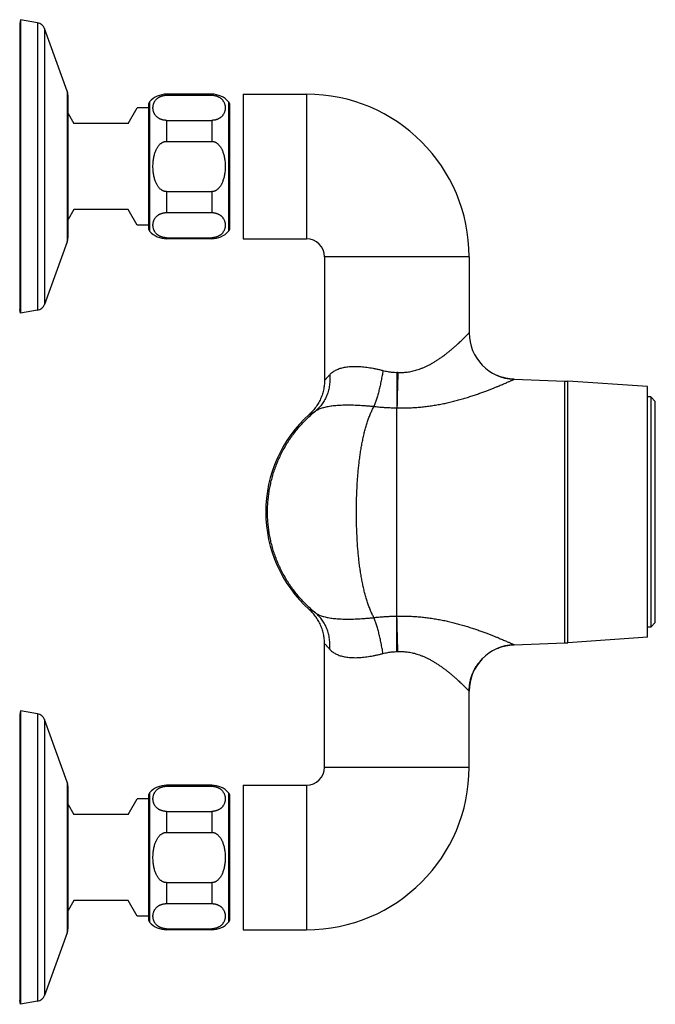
# Model space of a CAD drawing. Header units: millimetres. Extents: x 60 to 1006, y -469 to 372.
# Tile 8 of 10: x 608 to 749, y -422 to -204. Entities that reach past the tile are written whole.
import ezdxf

# ---------------------------------------------------------------- set-up
doc = ezdxf.new("R2010")
doc.units = ezdxf.units.MM
doc.header["$LTSCALE"] = 30.734
doc.layers.get('0').update_dxf_attribs({"linetype": 'CONTINUOUS'})

msp = doc.modelspace()

# ---------------------------------------------------------------- linework, layer by layer
at = {"color": 7, "linetype": 'CONTINUOUS'}
for p, q in [((608.03, -203.74), (607.88, -204.59)), ((607.88, -204.59), (607.88, -267.89)), ((608.03, -203.74), (608.03, -268.74)), ((611.84, -204.42), (608.03, -203.74)), ((618.41, -219.54), (613.37, -205.7)), ((618.58, -251.99), (618.58, -220.5)), ((650.38, -220.24), (640.38, -220.24)), ((640.38, -220.47), (650.38, -220.47)), ((657.38, -220.24), (657.38, -252.24)), ((657.38, -220.24), (671.38, -220.24)), ((618.58, -224.49), (619.88, -226.74)), ((631.88, -226.74), (633.9, -223.24)), ((636.38, -223.24), (633.9, -223.24)), ((636.38, -222.6), (636.38, -249.89)), ((654.38, -249.89), (654.38, -222.6)), ((640.38, -226.04), (650.38, -226.04)), ((631.88, -226.74), (619.88, -226.74)), ((640.38, -230.68), (650.38, -230.68)), ((640.38, -241.81), (650.38, -241.81)), ((619.88, -245.74), (618.58, -247.99)), ((631.88, -245.74), (619.88, -245.74)), ((633.9, -249.24), (631.88, -245.74)), ((640.38, -246.45), (650.38, -246.45)), ((636.38, -249.24), (633.9, -249.24)), ((640.38, -252.02), (650.38, -252.02)), ((650.38, -252.24), (640.38, -252.24)), ((657.38, -252.24), (671.38, -252.24)), ((618.41, -252.95), (613.37, -266.78)), ((675.38, -256.24), (675.38, -283.49)), ((707.38, -256.24), (707.38, -273.06)), ((608.03, -268.74), (607.88, -267.89)), ((611.84, -268.07), (608.03, -268.74)), ((717.32, -283.36), (728.54, -283.75)), ((728.54, -283.75), (729.21, -283.78)), ((746.88, -284.99), (729.21, -283.78)), ((746.88, -340.49), (746.88, -284.99)), ((747.58, -287.24), (746.88, -287.24)), ((747.58, -287.24), (747.58, -338.24)), ((748.59, -288.25), (747.58, -287.24)), ((748.59, -337.24), (747.58, -338.24)), ((747.58, -338.24), (746.88, -338.24)), ((675.38, -369.24), (675.38, -341.99)), ((717.32, -342.13), (728.54, -341.74)), ((728.54, -341.74), (729.21, -341.7)), ((746.88, -340.49), (729.21, -341.7)), ((707.38, -369.24), (707.38, -352.42)), ((608.03, -356.74), (607.88, -357.59)), ((608.03, -356.74), (608.03, -421.74)), ((611.84, -357.42), (608.03, -356.74)), ((607.88, -357.59), (607.88, -420.89)), ((618.41, -372.54), (613.37, -358.7)), ((618.58, -404.99), (618.58, -373.5)), ((650.38, -373.24), (640.38, -373.24)), ((640.38, -373.47), (650.38, -373.47)), ((657.38, -373.24), (657.38, -405.24)), ((657.38, -373.24), (671.38, -373.24)), ((631.88, -379.74), (633.9, -376.24)), ((636.38, -376.24), (633.9, -376.24)), ((636.38, -375.6), (636.38, -402.89)), ((654.38, -402.89), (654.38, -375.6)), ((618.58, -377.49), (619.88, -379.74)), ((640.38, -379.04), (650.38, -379.04)), ((631.88, -379.74), (619.88, -379.74)), ((640.38, -383.68), (650.38, -383.68)), ((640.38, -394.81), (650.38, -394.81)), ((619.88, -398.74), (618.58, -400.99)), ((631.88, -398.74), (619.88, -398.74)), ((633.9, -402.24), (631.88, -398.74)), ((640.38, -399.45), (650.38, -399.45)), ((636.38, -402.24), (633.9, -402.24)), ((640.38, -405.02), (650.38, -405.02)), ((650.38, -405.24), (640.38, -405.24)), ((657.38, -405.24), (671.38, -405.24)), ((618.41, -405.95), (613.37, -419.78)), ((608.03, -421.74), (607.88, -420.89)), ((611.84, -421.07), (608.03, -421.74))]:
    msp.add_line(p, q, dxfattribs=at)
at = {"color": 9, "linetype": 'CONTINUOUS'}
for p, q in [((611.84, -204.42), (611.84, -268.07)), ((613.37, -205.7), (613.37, -266.78)), ((618.41, -219.54), (618.41, -252.95)), ((636.63, -221.94), (636.63, -250.55)), ((640.38, -220.24), (640.38, -220.47)), ((650.38, -220.24), (650.38, -220.47)), ((654.13, -221.94), (654.13, -250.55)), ((671.38, -220.24), (671.38, -252.24)), ((640.38, -226.04), (640.38, -230.68)), ((650.38, -226.04), (650.38, -230.68)), ((640.38, -241.81), (640.38, -246.45)), ((650.38, -241.81), (650.38, -246.45)), ((640.38, -252.02), (640.38, -252.24)), ((650.38, -252.02), (650.38, -252.24)), ((707.38, -256.24), (675.38, -256.24)), ((728.54, -341.74), (728.54, -283.75)), ((729.21, -341.7), (729.21, -283.78)), ((691.35, -335.81), (691.35, -289.67)), ((691.39, -335.81), (691.39, -289.67)), ((748.59, -337.24), (748.59, -288.25)), ((611.84, -357.42), (611.84, -421.07)), ((613.37, -358.7), (613.37, -419.78)), ((675.38, -369.24), (707.38, -369.24)), ((618.41, -372.54), (618.41, -405.95)), ((636.63, -374.94), (636.63, -403.55)), ((640.38, -373.24), (640.38, -373.47)), ((650.38, -373.24), (650.38, -373.47)), ((654.13, -374.94), (654.13, -403.55)), ((671.38, -373.24), (671.38, -405.24)), ((640.38, -379.04), (640.38, -383.68)), ((650.38, -379.04), (650.38, -383.68)), ((640.38, -394.81), (640.38, -399.45)), ((650.38, -394.81), (650.38, -399.45)), ((640.38, -405.02), (640.38, -405.24)), ((650.38, -405.02), (650.38, -405.24))]:
    msp.add_line(p, q, dxfattribs=at)
at = {"color": 7, "linetype": 'CONTINUOUS'}
for points in [[(717.32, -283.36), (717.1, -283.35), (716.86, -283.33), (716.62, -283.31), (716.38, -283.28), (716.15, -283.25), (715.91, -283.21), (715.67, -283.17), (715.44, -283.12), (715.2, -283.06), (714.97, -283), (714.74, -282.94), (714.51, -282.87), (714.28, -282.79), (714.06, -282.71), (713.83, -282.62), (713.61, -282.53), (713.39, -282.43), (713.27, -282.37)], [(713.27, -343.11), (713.39, -343.06), (713.61, -342.96), (713.83, -342.87), (714.05, -342.78), (714.28, -342.7), (714.51, -342.62), (714.74, -342.55), (714.97, -342.48), (715.2, -342.42), (715.44, -342.37), (715.67, -342.32), (715.91, -342.27), (716.14, -342.24), (716.38, -342.2), (716.62, -342.18), (716.86, -342.15), (717.1, -342.14), (717.32, -342.13)], [(707.38, -352.42), (707.38, -352.21), (707.39, -351.97), (707.4, -351.73), (707.42, -351.49), (707.45, -351.25), (707.48, -351.01), (707.51, -350.78), (707.55, -350.54), (707.6, -350.3), (707.65, -350.07), (707.71, -349.84), (707.77, -349.6), (707.84, -349.37), (707.91, -349.14), (707.99, -348.92), (708.08, -348.69), (708.17, -348.47), (708.26, -348.25), (708.36, -348.03), (708.47, -347.81), (708.58, -347.6), (708.69, -347.39), (708.81, -347.18), (708.94, -346.98), (709.07, -346.77), (709.2, -346.57), (709.34, -346.38), (709.48, -346.18), (709.63, -345.99), (709.78, -345.81), (709.94, -345.62), (710.1, -345.44), (710.27, -345.26)]]:
    msp.add_lwpolyline(points, dxfattribs=at)
for centre, radius, start, end in [((611.49, -206.38), 2, 20, 80), ((615.78, -220.5), 2.8, 0, 20), ((637.38, -222.6), 1, 138.5904, 180), ((640.38, -225.24), 5, 90, 138.5904), ((650.38, -225.24), 5, 41.4096, 90), ((653.38, -222.6), 1, 0, 41.4096), ((671.38, -256.24), 36, 0, 90), ((637.38, -249.89), 1, 180, 221.4096), ((640.38, -247.24), 5, 221.4096, 270), ((650.38, -247.24), 5, 270, 318.5904), ((653.38, -249.89), 1, 318.5904, 360), ((615.78, -251.99), 2.8, 340, 360), ((671.38, -256.24), 4, 0, 90), ((611.49, -266.1), 2, 280, 340), ((717.68, -273.06), 10.3, 179.9999, 268.0002), ((691.38, -312.74), 29.03, 131.9701, 228.0309), ((717.68, -352.42), 10.3, 91.9998, 180.0001), ((611.49, -359.38), 2, 20, 80), ((671.38, -369.24), 36, 270, 360), ((671.38, -369.24), 4, 270, 360), ((615.78, -373.5), 2.8, 0, 20), ((637.38, -375.6), 1, 138.5904, 180), ((640.38, -378.24), 5, 90, 138.5904), ((650.38, -378.24), 5, 41.4096, 90), ((653.38, -375.6), 1, 0, 41.4096), ((637.38, -402.89), 1, 180, 221.4096), ((653.38, -402.89), 1, 318.5904, 360), ((615.78, -404.99), 2.8, 340, 360), ((640.38, -400.24), 5, 221.4096, 270), ((650.38, -400.24), 5, 270, 318.5904), ((611.49, -419.1), 2, 280, 340)]:
    msp.add_arc(centre, radius, start, end, dxfattribs=at)
at = {"color": 9, "linetype": 'CONTINUOUS'}
for centre, radius, start, end in [((691.35, -286.5), 4.67, 86.8487, 89.8818), ((691.35, -290.25), 0.581, 85.5451, 89.6767), ((691.35, -335.23), 0.581, 270.3233, 274.4549), ((691.35, -338.99), 4.67, 270.1182, 273.1513)]:
    msp.add_arc(centre, radius, start, end, dxfattribs=at)
at = {"color": 7, "linetype": 'CONTINUOUS'}
for points, knots in [([(640.38, -226.04), (640.33, -226.04), (640.23, -226.03), (640.08, -226.02), (639.93, -226.01), (639.78, -225.99), (639.63, -225.96), (639.47, -225.92), (639.32, -225.87), (639.16, -225.81), (639.01, -225.75), (638.85, -225.67), (638.69, -225.58), (638.53, -225.48), (638.37, -225.36), (638.22, -225.23), (638.07, -225.08), (637.94, -224.92), (637.81, -224.74), (637.69, -224.54), (637.59, -224.33), (637.51, -224.11), (637.44, -223.87), (637.4, -223.63), (637.38, -223.38), (637.38, -223.13), (637.4, -222.88), (637.44, -222.63), (637.51, -222.4), (637.59, -222.17), (637.69, -221.96), (637.81, -221.77), (637.94, -221.59), (638.07, -221.42), (638.22, -221.28), (638.37, -221.14), (638.53, -221.03), (638.69, -220.92), (638.85, -220.83), (639.01, -220.76), (639.16, -220.69), (639.32, -220.63), (639.47, -220.59), (639.63, -220.55), (639.78, -220.52), (639.93, -220.5), (640.08, -220.48), (640.23, -220.47), (640.33, -220.47), (640.38, -220.47)], [0, 0, 0, 0, 0.016287, 0.03265, 0.049111, 0.065784, 0.082751, 0.100014, 0.117675, 0.135821, 0.154473, 0.173753, 0.193705, 0.214372, 0.235781, 0.257894, 0.280717, 0.304201, 0.328368, 0.353221, 0.378763, 0.404931, 0.431657, 0.458806, 0.48624, 0.513761, 0.541195, 0.568344, 0.59507, 0.621237, 0.64678, 0.671632, 0.695799, 0.719283, 0.742107, 0.764219, 0.785628, 0.806295, 0.826247, 0.845527, 0.864179, 0.882325, 0.899986, 0.917249, 0.934216, 0.950889, 0.96735, 0.983713, 1, 1, 1, 1]), ([(650.38, -220.47), (650.43, -220.47), (650.53, -220.47), (650.68, -220.48), (650.83, -220.5), (650.98, -220.52), (651.13, -220.55), (651.28, -220.59), (651.44, -220.63), (651.59, -220.69), (651.75, -220.76), (651.91, -220.83), (652.07, -220.92), (652.23, -221.03), (652.38, -221.14), (652.54, -221.28), (652.68, -221.42), (652.82, -221.59), (652.95, -221.77), (653.06, -221.96), (653.16, -222.17), (653.25, -222.4), (653.31, -222.63), (653.36, -222.88), (653.38, -223.13), (653.38, -223.38), (653.36, -223.63), (653.31, -223.87), (653.25, -224.11), (653.16, -224.33), (653.06, -224.54), (652.95, -224.74), (652.82, -224.92), (652.68, -225.08), (652.54, -225.23), (652.38, -225.36), (652.23, -225.48), (652.07, -225.58), (651.91, -225.67), (651.75, -225.75), (651.59, -225.81), (651.44, -225.87), (651.28, -225.92), (651.13, -225.96), (650.98, -225.99), (650.83, -226.01), (650.68, -226.02), (650.53, -226.03), (650.43, -226.04), (650.38, -226.04)], [0, 0, 0, 0, 0.016287, 0.03265, 0.049111, 0.065784, 0.082752, 0.100014, 0.117675, 0.135821, 0.154473, 0.173753, 0.193705, 0.214373, 0.235781, 0.257894, 0.280718, 0.304201, 0.328369, 0.353221, 0.378763, 0.40493, 0.431656, 0.458805, 0.486239, 0.51376, 0.541194, 0.568343, 0.595069, 0.621236, 0.646779, 0.671631, 0.695798, 0.719282, 0.742106, 0.764219, 0.785627, 0.806295, 0.826247, 0.845527, 0.864179, 0.882325, 0.899986, 0.917248, 0.934216, 0.950889, 0.96735, 0.983713, 1, 1, 1, 1]), ([(640.38, -241.81), (640.33, -241.81), (640.23, -241.81), (640.08, -241.79), (639.93, -241.75), (639.78, -241.71), (639.63, -241.65), (639.47, -241.57), (639.32, -241.48), (639.16, -241.36), (639, -241.23), (638.84, -241.08), (638.68, -240.9), (638.53, -240.69), (638.37, -240.46), (638.22, -240.19), (638.07, -239.89), (637.93, -239.56), (637.81, -239.2), (637.69, -238.81), (637.59, -238.39), (637.51, -237.95), (637.44, -237.48), (637.4, -236.99), (637.38, -236.49), (637.38, -235.99), (637.4, -235.5), (637.44, -235.01), (637.51, -234.54), (637.59, -234.09), (637.69, -233.67), (637.81, -233.28), (637.93, -232.92), (638.07, -232.59), (638.22, -232.3), (638.37, -232.03), (638.53, -231.79), (638.68, -231.59), (638.84, -231.41), (639, -231.25), (639.16, -231.12), (639.32, -231.01), (639.47, -230.92), (639.63, -230.84), (639.78, -230.78), (639.93, -230.73), (640.08, -230.7), (640.23, -230.68), (640.33, -230.68), (640.38, -230.68)], [0, 0, 0, 0, 0.010771, 0.021652, 0.032719, 0.044109, 0.055951, 0.068317, 0.081363, 0.095244, 0.110074, 0.126062, 0.143365, 0.162148, 0.182562, 0.204688, 0.228627, 0.254388, 0.282026, 0.311529, 0.342852, 0.375816, 0.4102, 0.445657, 0.481812, 0.518188, 0.554343, 0.5898, 0.624184, 0.657148, 0.688471, 0.717974, 0.745612, 0.771373, 0.795312, 0.817438, 0.837852, 0.856635, 0.873938, 0.889926, 0.904756, 0.918637, 0.931683, 0.944049, 0.955891, 0.967281, 0.978348, 0.989229, 1, 1, 1, 1]), ([(650.38, -230.68), (650.43, -230.68), (650.53, -230.68), (650.68, -230.7), (650.83, -230.73), (650.98, -230.78), (651.13, -230.84), (651.28, -230.92), (651.44, -231.01), (651.6, -231.12), (651.75, -231.25), (651.91, -231.41), (652.07, -231.59), (652.23, -231.79), (652.39, -232.03), (652.54, -232.3), (652.69, -232.59), (652.82, -232.92), (652.95, -233.28), (653.07, -233.67), (653.17, -234.09), (653.25, -234.54), (653.31, -235.01), (653.36, -235.5), (653.38, -235.99), (653.38, -236.49), (653.36, -236.99), (653.31, -237.48), (653.25, -237.95), (653.17, -238.39), (653.07, -238.81), (652.95, -239.2), (652.82, -239.56), (652.69, -239.89), (652.54, -240.19), (652.39, -240.46), (652.23, -240.69), (652.07, -240.9), (651.91, -241.08), (651.75, -241.23), (651.6, -241.36), (651.44, -241.48), (651.28, -241.57), (651.13, -241.65), (650.98, -241.71), (650.83, -241.75), (650.68, -241.79), (650.53, -241.81), (650.43, -241.81), (650.38, -241.81)], [0, 0, 0, 0, 0.010771, 0.021653, 0.032719, 0.04411, 0.055951, 0.068317, 0.081364, 0.095244, 0.110074, 0.126062, 0.143365, 0.162148, 0.182562, 0.204688, 0.228627, 0.254389, 0.282026, 0.31153, 0.342852, 0.375817, 0.4102, 0.445657, 0.481812, 0.518188, 0.554343, 0.5898, 0.624184, 0.657148, 0.68847, 0.717974, 0.745611, 0.771373, 0.795312, 0.817438, 0.837852, 0.856635, 0.873938, 0.889926, 0.904756, 0.918636, 0.931683, 0.944049, 0.95589, 0.967281, 0.978347, 0.989229, 1, 1, 1, 1]), ([(640.38, -252.02), (640.33, -252.02), (640.23, -252.01), (640.08, -252.01), (639.93, -251.99), (639.78, -251.97), (639.63, -251.94), (639.47, -251.9), (639.32, -251.85), (639.16, -251.8), (639.01, -251.73), (638.85, -251.65), (638.69, -251.56), (638.53, -251.46), (638.37, -251.34), (638.22, -251.21), (638.07, -251.06), (637.94, -250.9), (637.81, -250.72), (637.69, -250.52), (637.59, -250.31), (637.51, -250.09), (637.44, -249.85), (637.4, -249.61), (637.38, -249.36), (637.38, -249.11), (637.4, -248.86), (637.44, -248.61), (637.51, -248.38), (637.59, -248.16), (637.69, -247.94), (637.81, -247.75), (637.94, -247.57), (638.07, -247.4), (638.22, -247.26), (638.37, -247.12), (638.53, -247.01), (638.69, -246.9), (638.85, -246.81), (639.01, -246.74), (639.16, -246.67), (639.32, -246.62), (639.47, -246.57), (639.63, -246.53), (639.78, -246.5), (639.93, -246.48), (640.08, -246.46), (640.23, -246.45), (640.33, -246.45), (640.38, -246.45)], [0, 0, 0, 0, 0.016287, 0.03265, 0.049111, 0.065784, 0.082752, 0.100014, 0.117675, 0.135822, 0.154473, 0.173753, 0.193705, 0.214373, 0.235781, 0.257893, 0.280717, 0.304201, 0.328368, 0.35322, 0.378762, 0.40493, 0.431656, 0.458805, 0.486239, 0.51376, 0.541195, 0.568344, 0.59507, 0.621237, 0.64678, 0.671632, 0.695799, 0.719283, 0.742107, 0.764219, 0.785627, 0.806295, 0.826247, 0.845527, 0.864178, 0.882325, 0.899986, 0.917248, 0.934216, 0.950889, 0.96735, 0.983713, 1, 1, 1, 1]), ([(650.38, -246.45), (650.43, -246.45), (650.53, -246.45), (650.68, -246.46), (650.83, -246.48), (650.98, -246.5), (651.13, -246.53), (651.28, -246.57), (651.44, -246.62), (651.59, -246.67), (651.75, -246.74), (651.91, -246.81), (652.07, -246.9), (652.23, -247.01), (652.38, -247.12), (652.54, -247.26), (652.68, -247.4), (652.82, -247.57), (652.95, -247.75), (653.06, -247.94), (653.16, -248.16), (653.25, -248.38), (653.31, -248.61), (653.36, -248.86), (653.38, -249.11), (653.38, -249.36), (653.36, -249.61), (653.31, -249.85), (653.25, -250.09), (653.16, -250.31), (653.06, -250.52), (652.95, -250.72), (652.82, -250.9), (652.68, -251.06), (652.54, -251.21), (652.38, -251.34), (652.23, -251.46), (652.07, -251.56), (651.91, -251.65), (651.75, -251.73), (651.59, -251.8), (651.44, -251.85), (651.28, -251.9), (651.13, -251.94), (650.98, -251.97), (650.83, -251.99), (650.68, -252.01), (650.53, -252.01), (650.43, -252.02), (650.38, -252.02)], [0, 0, 0, 0, 0.016287, 0.03265, 0.049111, 0.065784, 0.082752, 0.100014, 0.117675, 0.135822, 0.154473, 0.173753, 0.193705, 0.214373, 0.235781, 0.257894, 0.280717, 0.304201, 0.328369, 0.353221, 0.378763, 0.404931, 0.431657, 0.458806, 0.48624, 0.513761, 0.541195, 0.568344, 0.59507, 0.621237, 0.64678, 0.671632, 0.695799, 0.719283, 0.742106, 0.764219, 0.785627, 0.806295, 0.826247, 0.845527, 0.864178, 0.882325, 0.899986, 0.917248, 0.934216, 0.950888, 0.96735, 0.983713, 1, 1, 1, 1]), ([(675.38, -283.49), (675.38, -283.68), (675.37, -284.07), (675.32, -284.64), (675.24, -285.21), (675.13, -285.78), (674.98, -286.34), (674.81, -286.89), (674.6, -287.43), (674.37, -287.95), (674.11, -288.47), (673.81, -288.96), (673.5, -289.44), (673.15, -289.9), (672.78, -290.35), (672.39, -290.77), (672.11, -291.03), (671.96, -291.16)], [0, 0, 0, 0, 0.066532, 0.133241, 0.199931, 0.266551, 0.333258, 0.400036, 0.46677, 0.533394, 0.600094, 0.666816, 0.73346, 0.800037, 0.866714, 0.933401, 1, 1, 1, 1]), ([(675.38, -341.99), (675.38, -341.8), (675.37, -341.42), (675.32, -340.84), (675.24, -340.27), (675.13, -339.71), (674.98, -339.15), (674.81, -338.6), (674.6, -338.06), (674.37, -337.53), (674.11, -337.02), (673.82, -336.52), (673.5, -336.04), (673.15, -335.58), (672.78, -335.14), (672.39, -334.72), (672.11, -334.46), (671.96, -334.33)], [0, 0, 0, 0, 0.06653, 0.133238, 0.199928, 0.266548, 0.333255, 0.400034, 0.466768, 0.533393, 0.600093, 0.666815, 0.73346, 0.800037, 0.866713, 0.933401, 1, 1, 1, 1]), ([(640.38, -379.04), (640.33, -379.04), (640.23, -379.03), (640.08, -379.02), (639.93, -379.01), (639.78, -378.99), (639.63, -378.96), (639.47, -378.92), (639.32, -378.87), (639.16, -378.81), (639.01, -378.75), (638.85, -378.67), (638.69, -378.58), (638.53, -378.48), (638.37, -378.36), (638.22, -378.23), (638.07, -378.08), (637.94, -377.92), (637.81, -377.74), (637.69, -377.54), (637.59, -377.33), (637.51, -377.11), (637.44, -376.87), (637.4, -376.63), (637.38, -376.38), (637.38, -376.13), (637.4, -375.88), (637.44, -375.63), (637.51, -375.4), (637.59, -375.17), (637.69, -374.96), (637.81, -374.77), (637.94, -374.59), (638.07, -374.42), (638.22, -374.28), (638.37, -374.14), (638.53, -374.03), (638.69, -373.92), (638.85, -373.83), (639.01, -373.76), (639.16, -373.69), (639.32, -373.63), (639.47, -373.59), (639.63, -373.55), (639.78, -373.52), (639.93, -373.5), (640.08, -373.48), (640.23, -373.47), (640.33, -373.47), (640.38, -373.47)], [0, 0, 0, 0, 0.016287, 0.03265, 0.049111, 0.065784, 0.082751, 0.100014, 0.117675, 0.135821, 0.154473, 0.173753, 0.193705, 0.214372, 0.235781, 0.257894, 0.280717, 0.304201, 0.328368, 0.353221, 0.378763, 0.404931, 0.431657, 0.458806, 0.48624, 0.513761, 0.541195, 0.568344, 0.59507, 0.621237, 0.64678, 0.671632, 0.695799, 0.719283, 0.742107, 0.764219, 0.785628, 0.806295, 0.826247, 0.845527, 0.864179, 0.882325, 0.899986, 0.917249, 0.934216, 0.950889, 0.96735, 0.983713, 1, 1, 1, 1]), ([(650.38, -373.47), (650.43, -373.47), (650.53, -373.47), (650.68, -373.48), (650.83, -373.5), (650.98, -373.52), (651.13, -373.55), (651.28, -373.59), (651.44, -373.63), (651.59, -373.69), (651.75, -373.76), (651.91, -373.83), (652.07, -373.92), (652.23, -374.03), (652.38, -374.14), (652.54, -374.28), (652.68, -374.42), (652.82, -374.59), (652.95, -374.77), (653.06, -374.96), (653.16, -375.17), (653.25, -375.4), (653.31, -375.63), (653.36, -375.88), (653.38, -376.13), (653.38, -376.38), (653.36, -376.63), (653.31, -376.87), (653.25, -377.11), (653.16, -377.33), (653.06, -377.54), (652.95, -377.74), (652.82, -377.92), (652.68, -378.08), (652.54, -378.23), (652.38, -378.36), (652.23, -378.48), (652.07, -378.58), (651.91, -378.67), (651.75, -378.75), (651.59, -378.81), (651.44, -378.87), (651.28, -378.92), (651.13, -378.96), (650.98, -378.99), (650.83, -379.01), (650.68, -379.02), (650.53, -379.03), (650.43, -379.04), (650.38, -379.04)], [0, 0, 0, 0, 0.016287, 0.03265, 0.049111, 0.065784, 0.082752, 0.100014, 0.117675, 0.135821, 0.154473, 0.173753, 0.193705, 0.214373, 0.235781, 0.257894, 0.280718, 0.304201, 0.328369, 0.353221, 0.378763, 0.40493, 0.431656, 0.458805, 0.486239, 0.51376, 0.541194, 0.568343, 0.595069, 0.621236, 0.646779, 0.671631, 0.695798, 0.719282, 0.742106, 0.764219, 0.785627, 0.806295, 0.826247, 0.845527, 0.864179, 0.882325, 0.899986, 0.917248, 0.934216, 0.950889, 0.96735, 0.983713, 1, 1, 1, 1]), ([(640.38, -394.81), (640.33, -394.81), (640.23, -394.81), (640.08, -394.79), (639.93, -394.75), (639.78, -394.71), (639.63, -394.65), (639.47, -394.57), (639.32, -394.48), (639.16, -394.36), (639, -394.23), (638.84, -394.08), (638.68, -393.9), (638.53, -393.69), (638.37, -393.46), (638.22, -393.19), (638.07, -392.89), (637.93, -392.56), (637.81, -392.2), (637.69, -391.81), (637.59, -391.39), (637.51, -390.95), (637.44, -390.48), (637.4, -389.99), (637.38, -389.49), (637.38, -388.99), (637.4, -388.5), (637.44, -388.01), (637.51, -387.54), (637.59, -387.09), (637.69, -386.67), (637.81, -386.28), (637.93, -385.92), (638.07, -385.59), (638.22, -385.3), (638.37, -385.03), (638.53, -384.79), (638.68, -384.59), (638.84, -384.41), (639, -384.25), (639.16, -384.12), (639.32, -384.01), (639.47, -383.92), (639.63, -383.84), (639.78, -383.78), (639.93, -383.73), (640.08, -383.7), (640.23, -383.68), (640.33, -383.68), (640.38, -383.68)], [0, 0, 0, 0, 0.010771, 0.021652, 0.032719, 0.044109, 0.055951, 0.068317, 0.081363, 0.095244, 0.110074, 0.126062, 0.143365, 0.162148, 0.182562, 0.204688, 0.228627, 0.254388, 0.282026, 0.311529, 0.342852, 0.375816, 0.4102, 0.445657, 0.481812, 0.518188, 0.554343, 0.5898, 0.624184, 0.657148, 0.688471, 0.717974, 0.745612, 0.771373, 0.795312, 0.817438, 0.837852, 0.856635, 0.873938, 0.889926, 0.904756, 0.918637, 0.931683, 0.944049, 0.955891, 0.967281, 0.978348, 0.989229, 1, 1, 1, 1]), ([(650.38, -383.68), (650.43, -383.68), (650.53, -383.68), (650.68, -383.7), (650.83, -383.73), (650.98, -383.78), (651.13, -383.84), (651.28, -383.92), (651.44, -384.01), (651.6, -384.12), (651.75, -384.25), (651.91, -384.41), (652.07, -384.59), (652.23, -384.79), (652.39, -385.03), (652.54, -385.3), (652.69, -385.59), (652.82, -385.92), (652.95, -386.28), (653.07, -386.67), (653.17, -387.09), (653.25, -387.54), (653.31, -388.01), (653.36, -388.5), (653.38, -388.99), (653.38, -389.49), (653.36, -389.99), (653.31, -390.48), (653.25, -390.95), (653.17, -391.39), (653.07, -391.81), (652.95, -392.2), (652.82, -392.56), (652.69, -392.89), (652.54, -393.19), (652.39, -393.46), (652.23, -393.69), (652.07, -393.9), (651.91, -394.08), (651.75, -394.23), (651.6, -394.36), (651.44, -394.48), (651.28, -394.57), (651.13, -394.65), (650.98, -394.71), (650.83, -394.75), (650.68, -394.79), (650.53, -394.81), (650.43, -394.81), (650.38, -394.81)], [0, 0, 0, 0, 0.010771, 0.021653, 0.032719, 0.04411, 0.055951, 0.068317, 0.081364, 0.095244, 0.110074, 0.126062, 0.143365, 0.162148, 0.182562, 0.204688, 0.228627, 0.254389, 0.282026, 0.31153, 0.342852, 0.375817, 0.4102, 0.445657, 0.481812, 0.518188, 0.554343, 0.5898, 0.624184, 0.657148, 0.68847, 0.717974, 0.745611, 0.771373, 0.795312, 0.817438, 0.837852, 0.856635, 0.873938, 0.889926, 0.904756, 0.918636, 0.931683, 0.944049, 0.95589, 0.967281, 0.978347, 0.989229, 1, 1, 1, 1]), ([(640.38, -405.02), (640.33, -405.02), (640.23, -405.01), (640.08, -405.01), (639.93, -404.99), (639.78, -404.97), (639.63, -404.94), (639.47, -404.9), (639.32, -404.85), (639.16, -404.8), (639.01, -404.73), (638.85, -404.65), (638.69, -404.56), (638.53, -404.46), (638.37, -404.34), (638.22, -404.21), (638.07, -404.06), (637.94, -403.9), (637.81, -403.72), (637.69, -403.52), (637.59, -403.31), (637.51, -403.09), (637.44, -402.85), (637.4, -402.61), (637.38, -402.36), (637.38, -402.11), (637.4, -401.86), (637.44, -401.61), (637.51, -401.38), (637.59, -401.16), (637.69, -400.94), (637.81, -400.75), (637.94, -400.57), (638.07, -400.4), (638.22, -400.26), (638.37, -400.12), (638.53, -400.01), (638.69, -399.9), (638.85, -399.81), (639.01, -399.74), (639.16, -399.67), (639.32, -399.62), (639.47, -399.57), (639.63, -399.53), (639.78, -399.5), (639.93, -399.48), (640.08, -399.46), (640.23, -399.45), (640.33, -399.45), (640.38, -399.45)], [0, 0, 0, 0, 0.016287, 0.03265, 0.049111, 0.065784, 0.082752, 0.100014, 0.117675, 0.135822, 0.154473, 0.173753, 0.193705, 0.214373, 0.235781, 0.257893, 0.280717, 0.304201, 0.328368, 0.35322, 0.378762, 0.40493, 0.431656, 0.458805, 0.486239, 0.51376, 0.541195, 0.568344, 0.59507, 0.621237, 0.64678, 0.671632, 0.695799, 0.719283, 0.742107, 0.764219, 0.785627, 0.806295, 0.826247, 0.845527, 0.864178, 0.882325, 0.899986, 0.917248, 0.934216, 0.950889, 0.96735, 0.983713, 1, 1, 1, 1]), ([(650.38, -399.45), (650.43, -399.45), (650.53, -399.45), (650.68, -399.46), (650.83, -399.48), (650.98, -399.5), (651.13, -399.53), (651.28, -399.57), (651.44, -399.62), (651.59, -399.67), (651.75, -399.74), (651.91, -399.81), (652.07, -399.9), (652.23, -400.01), (652.38, -400.12), (652.54, -400.26), (652.68, -400.4), (652.82, -400.57), (652.95, -400.75), (653.06, -400.94), (653.16, -401.16), (653.25, -401.38), (653.31, -401.61), (653.36, -401.86), (653.38, -402.11), (653.38, -402.36), (653.36, -402.61), (653.31, -402.85), (653.25, -403.09), (653.16, -403.31), (653.06, -403.52), (652.95, -403.72), (652.82, -403.9), (652.68, -404.06), (652.54, -404.21), (652.38, -404.34), (652.23, -404.46), (652.07, -404.56), (651.91, -404.65), (651.75, -404.73), (651.59, -404.8), (651.44, -404.85), (651.28, -404.9), (651.13, -404.94), (650.98, -404.97), (650.83, -404.99), (650.68, -405.01), (650.53, -405.01), (650.43, -405.02), (650.38, -405.02)], [0, 0, 0, 0, 0.016287, 0.03265, 0.049111, 0.065784, 0.082752, 0.100014, 0.117675, 0.135822, 0.154473, 0.173753, 0.193705, 0.214373, 0.235781, 0.257894, 0.280717, 0.304201, 0.328369, 0.353221, 0.378763, 0.404931, 0.431657, 0.458806, 0.48624, 0.513761, 0.541195, 0.568344, 0.59507, 0.621237, 0.64678, 0.671632, 0.695799, 0.719283, 0.742106, 0.764219, 0.785627, 0.806295, 0.826247, 0.845527, 0.864178, 0.882325, 0.899986, 0.917248, 0.934216, 0.950888, 0.96735, 0.983713, 1, 1, 1, 1])]:
    msp.add_open_spline(points, degree=3, knots=knots, dxfattribs=at)
at = {"color": 9, "linetype": 'CONTINUOUS'}
for points, knots in [([(700.08, -279.26), (700.31, -279.12), (700.76, -278.83), (701.41, -278.37), (702.05, -277.9), (702.66, -277.42), (703.23, -276.95), (703.77, -276.5), (704.27, -276.06), (704.72, -275.65), (705.13, -275.28), (705.5, -274.93), (705.82, -274.62), (706.11, -274.34), (706.37, -274.09), (706.59, -273.86), (706.78, -273.67), (706.94, -273.51), (707.08, -273.37), (707.19, -273.26), (707.27, -273.18), (707.33, -273.12), (707.36, -273.08), (707.37, -273.07), (707.38, -273.06)], [0, 0, 0, 0, 0.083746, 0.167516, 0.25026, 0.330941, 0.40859, 0.482319, 0.551313, 0.614908, 0.672935, 0.725503, 0.772738, 0.81481, 0.851977, 0.884512, 0.912649, 0.936574, 0.956452, 0.972434, 0.984652, 0.993237, 0.998319, 1, 1, 1, 1]), ([(676.5, -282.37), (676.59, -282.27), (676.78, -282.07), (677.09, -281.8), (677.44, -281.57), (677.81, -281.35), (678.2, -281.16), (678.62, -281), (679.07, -280.86), (679.54, -280.74), (680.04, -280.65), (680.55, -280.57), (681.09, -280.52), (681.65, -280.5), (682.23, -280.49), (682.83, -280.51), (683.45, -280.54), (684.09, -280.6), (684.75, -280.68), (685.43, -280.79), (686.12, -280.91), (686.83, -281.06), (687.56, -281.22), (688.05, -281.35), (688.3, -281.41)], [0, 0, 0, 0, 0.032943, 0.066139, 0.09987, 0.134371, 0.169826, 0.206394, 0.244205, 0.283363, 0.323959, 0.366069, 0.409749, 0.455035, 0.501954, 0.550529, 0.60078, 0.652721, 0.706362, 0.761712, 0.81877, 0.877526, 0.937951, 1, 1, 1, 1]), ([(691.61, -281.83), (691.78, -281.84), (692.13, -281.85), (692.65, -281.85), (693.16, -281.82), (693.68, -281.76), (694.2, -281.69), (694.73, -281.58), (695.28, -281.45), (695.84, -281.29), (696.41, -281.1), (697.01, -280.87), (697.63, -280.61), (698.25, -280.31), (698.88, -279.98), (699.5, -279.63), (699.89, -279.39), (700.08, -279.26)], [0, 0, 0, 0, 0.05798, 0.115459, 0.172836, 0.230505, 0.288933, 0.348748, 0.410565, 0.474954, 0.542369, 0.613119, 0.68744, 0.765367, 0.84523, 0.924311, 1, 1, 1, 1]), ([(676.5, -282.37), (676.52, -282.56), (676.54, -282.95), (676.55, -283.53), (676.52, -284.1), (676.46, -284.67), (676.37, -285.24), (676.24, -285.79), (676.09, -286.33), (675.9, -286.86), (675.68, -287.37), (675.43, -287.86), (675.16, -288.34), (674.85, -288.8), (674.52, -289.23), (674.16, -289.64), (673.78, -290.03), (673.51, -290.27), (673.37, -290.39)], [0, 0, 0, 0, 0.065102, 0.129847, 0.194221, 0.258215, 0.321824, 0.385049, 0.447897, 0.510377, 0.572508, 0.634311, 0.695811, 0.757041, 0.818034, 0.878831, 0.939472, 1, 1, 1, 1]), ([(675.38, -283.51), (675.38, -283.51), (675.39, -283.52), (675.41, -283.53), (675.45, -283.5), (675.5, -283.47), (675.56, -283.41), (675.63, -283.34), (675.72, -283.24), (675.84, -283.12), (675.97, -282.97), (676.13, -282.78), (676.31, -282.58), (676.43, -282.44), (676.5, -282.37)], [0, 0, 0, 0, 0.007393, 0.020817, 0.044458, 0.081343, 0.131105, 0.194744, 0.275111, 0.376741, 0.50446, 0.65624, 0.824834, 1, 1, 1, 1]), ([(688.3, -281.41), (688.27, -281.6), (688.21, -281.98), (688.11, -282.55), (688, -283.11), (687.9, -283.67), (687.78, -284.23), (687.66, -284.77), (687.54, -285.3), (687.42, -285.82), (687.29, -286.33), (687.15, -286.82), (687.02, -287.29), (686.88, -287.75), (686.74, -288.18), (686.6, -288.6), (686.46, -288.99), (686.36, -289.24), (686.31, -289.36)], [0, 0, 0, 0, 0.070339, 0.140582, 0.210516, 0.27993, 0.348613, 0.416359, 0.482963, 0.548225, 0.611952, 0.673952, 0.734043, 0.792049, 0.847801, 0.901142, 0.95192, 1, 1, 1, 1]), ([(688.3, -281.41), (688.47, -281.46), (688.82, -281.54), (689.34, -281.65), (689.85, -281.73), (690.36, -281.78), (690.86, -281.82), (691.19, -281.82), (691.36, -281.83)], [0, 0, 0, 0, 0.174215, 0.345194, 0.513144, 0.678292, 0.840874, 1, 1, 1, 1]), ([(691.37, -281.83), (691.37, -282.02), (691.36, -282.42), (691.36, -283.01), (691.36, -283.6), (691.36, -284.18), (691.36, -284.75), (691.36, -285.32), (691.36, -285.87), (691.36, -286.41), (691.36, -286.93), (691.36, -287.44), (691.36, -287.93), (691.35, -288.4), (691.35, -288.84), (691.35, -289.26), (691.35, -289.54), (691.35, -289.67)], [0, 0, 0, 0, 0.075734, 0.151218, 0.226204, 0.300439, 0.373677, 0.445671, 0.516181, 0.584971, 0.651812, 0.716481, 0.778762, 0.838449, 0.895342, 0.949253, 1, 1, 1, 1]), ([(691.61, -281.83), (691.6, -282.03), (691.59, -282.43), (691.57, -283.02), (691.55, -283.6), (691.53, -284.19), (691.51, -284.76), (691.5, -285.32), (691.48, -285.87), (691.47, -286.41), (691.45, -286.94), (691.44, -287.44), (691.43, -287.93), (691.42, -288.4), (691.41, -288.84), (691.4, -289.27), (691.4, -289.54), (691.39, -289.67)], [0, 0, 0, 0, 0.075758, 0.151262, 0.22626, 0.300502, 0.373742, 0.445735, 0.516241, 0.585026, 0.651861, 0.716523, 0.778798, 0.838476, 0.895361, 0.949262, 1, 1, 1, 1]), ([(705.33, -287.86), (705.7, -287.75), (706.44, -287.54), (707.51, -287.21), (708.53, -286.88), (709.49, -286.54), (710.39, -286.22), (711.24, -285.91), (712.01, -285.61), (712.73, -285.33), (713.38, -285.06), (713.98, -284.82), (714.51, -284.59), (714.99, -284.39), (715.42, -284.2), (715.8, -284.04), (716.13, -283.89), (716.41, -283.77), (716.66, -283.66), (716.86, -283.57), (717.02, -283.49), (717.15, -283.44), (717.24, -283.4), (717.29, -283.37), (717.31, -283.36), (717.32, -283.36)], [0, 0, 0, 0, 0.091311, 0.178988, 0.262687, 0.342127, 0.417004, 0.487053, 0.552101, 0.612083, 0.667039, 0.717057, 0.762301, 0.802953, 0.839208, 0.871276, 0.899386, 0.923748, 0.944533, 0.961859, 0.975831, 0.986542, 0.994072, 0.998525, 1, 1, 1, 1]), ([(673.37, -290.39), (673.47, -290.32), (673.69, -290.18), (674.03, -290.01), (674.4, -289.85), (674.81, -289.7), (675.25, -289.57), (675.71, -289.46), (676.21, -289.35), (676.73, -289.27), (677.28, -289.19), (677.85, -289.14), (678.45, -289.09), (679.08, -289.06), (679.72, -289.04), (680.38, -289.03), (681.07, -289.03), (681.77, -289.05), (682.49, -289.08), (683.23, -289.11), (683.98, -289.16), (684.75, -289.22), (685.53, -289.29), (686.05, -289.34), (686.31, -289.36)], [0, 0, 0, 0, 0.027628, 0.05693, 0.087906, 0.120643, 0.155205, 0.191636, 0.229955, 0.270154, 0.31222, 0.356123, 0.4018, 0.449161, 0.498107, 0.548561, 0.600491, 0.653865, 0.708631, 0.764707, 0.821998, 0.880397, 0.939788, 1, 1, 1, 1]), ([(686.31, -336.12), (686.17, -335.87), (685.9, -335.35), (685.53, -334.53), (685.19, -333.66), (684.86, -332.74), (684.56, -331.78), (684.29, -330.78), (684.03, -329.75), (683.8, -328.68), (683.58, -327.58), (683.39, -326.45), (683.21, -325.29), (683.06, -324.11), (682.92, -322.9), (682.8, -321.68), (682.69, -320.45), (682.61, -319.2), (682.55, -317.93), (682.49, -316.64), (682.45, -315.35), (682.43, -314.06), (682.43, -312.75), (682.43, -311.45), (682.45, -310.15), (682.49, -308.86), (682.55, -307.58), (682.61, -306.31), (682.7, -305.05), (682.8, -303.82), (682.92, -302.59), (683.06, -301.39), (683.22, -300.2), (683.39, -299.05), (683.59, -297.92), (683.8, -296.81), (684.03, -295.74), (684.29, -294.71), (684.57, -293.71), (684.87, -292.75), (685.19, -291.83), (685.54, -290.96), (685.91, -290.14), (686.17, -289.62), (686.31, -289.36)], [0, 0, 0, 0, 0.018131, 0.03681, 0.056365, 0.076842, 0.09794, 0.119551, 0.141822, 0.164695, 0.188221, 0.212187, 0.236668, 0.261684, 0.287069, 0.312697, 0.338531, 0.364733, 0.391481, 0.418463, 0.445388, 0.472434, 0.499818, 0.527193, 0.554225, 0.581144, 0.608139, 0.634907, 0.661125, 0.687015, 0.712752, 0.73821, 0.763215, 0.787656, 0.811625, 0.835208, 0.858136, 0.880424, 0.902034, 0.923138, 0.943625, 0.963184, 0.981863, 1, 1, 1, 1]), ([(686.31, -289.36), (686.65, -289.4), (687.32, -289.48), (688.33, -289.56), (689.34, -289.62), (690.35, -289.66), (691.02, -289.67), (691.35, -289.67)], [0, 0, 0, 0, 0.200531, 0.401186, 0.601539, 0.801266, 1, 1, 1, 1]), ([(691.39, -289.67), (691.79, -289.68), (692.57, -289.7), (693.75, -289.69), (694.93, -289.64), (696.11, -289.56), (697.29, -289.45), (698.47, -289.3), (699.64, -289.13), (700.81, -288.92), (701.96, -288.69), (703.11, -288.44), (704.23, -288.16), (704.96, -287.96), (705.33, -287.86)], [0, 0, 0, 0, 0.083368, 0.166878, 0.25063, 0.334538, 0.418564, 0.502634, 0.586706, 0.670734, 0.754549, 0.837703, 0.919689, 1, 1, 1, 1]), ([(673.37, -335.1), (673.04, -334.83), (672.38, -334.27), (671.44, -333.39), (670.53, -332.47), (669.68, -331.51), (668.87, -330.52), (668.1, -329.5), (667.38, -328.44), (666.7, -327.34), (666.08, -326.22), (665.5, -325.07), (664.98, -323.9), (664.51, -322.71), (664.09, -321.5), (663.73, -320.27), (663.43, -319.04), (663.18, -317.8), (662.99, -316.56), (662.85, -315.31), (662.76, -314.03), (662.73, -312.75), (662.76, -311.47), (662.85, -310.19), (662.99, -308.94), (663.18, -307.7), (663.43, -306.46), (663.73, -305.23), (664.09, -304), (664.51, -302.79), (664.98, -301.59), (665.5, -300.42), (666.08, -299.27), (666.7, -298.15), (667.38, -297.05), (668.1, -295.99), (668.87, -294.97), (669.68, -293.98), (670.53, -293.02), (671.44, -292.1), (672.38, -291.22), (673.04, -290.66), (673.37, -290.39)], [0, 0, 0, 0, 0.025229, 0.050577, 0.075792, 0.100786, 0.125737, 0.150779, 0.175838, 0.200896, 0.226011, 0.251143, 0.276247, 0.301288, 0.326276, 0.351242, 0.376098, 0.40067, 0.425106, 0.449767, 0.47476, 0.499879, 0.525, 0.549982, 0.574599, 0.599003, 0.623597, 0.648508, 0.673505, 0.698515, 0.723596, 0.748733, 0.773869, 0.798998, 0.82409, 0.849176, 0.874232, 0.899201, 0.924206, 0.949425, 0.97477, 1, 1, 1, 1]), ([(671.96, -291.16), (671.97, -291.17), (672.02, -291.19), (672.09, -291.16), (672.21, -291.11), (672.36, -291.03), (672.56, -290.91), (672.79, -290.76), (673.07, -290.59), (673.27, -290.46), (673.37, -290.39)], [0, 0, 0, 0, 0.026009, 0.072717, 0.148686, 0.255772, 0.394563, 0.565309, 0.767437, 1, 1, 1, 1]), ([(671.96, -334.33), (671.97, -334.32), (671.99, -334.3), (672.04, -334.31), (672.1, -334.33), (672.18, -334.36), (672.29, -334.41), (672.42, -334.49), (672.58, -334.59), (672.79, -334.72), (673.06, -334.9), (673.26, -335.03), (673.37, -335.1)], [0, 0, 0, 0, 0.017968, 0.043827, 0.082768, 0.136678, 0.207105, 0.297495, 0.413351, 0.562196, 0.753642, 1, 1, 1, 1]), ([(676.5, -343.12), (676.52, -342.92), (676.54, -342.54), (676.55, -341.96), (676.52, -341.38), (676.46, -340.81), (676.37, -340.25), (676.24, -339.7), (676.09, -339.16), (675.9, -338.63), (675.68, -338.12), (675.43, -337.62), (675.16, -337.14), (674.85, -336.69), (674.52, -336.25), (674.16, -335.84), (673.78, -335.46), (673.51, -335.22), (673.37, -335.1)], [0, 0, 0, 0, 0.065102, 0.129847, 0.194221, 0.258215, 0.321824, 0.385049, 0.447897, 0.510377, 0.572508, 0.634311, 0.695811, 0.757041, 0.818034, 0.878831, 0.939472, 1, 1, 1, 1]), ([(673.37, -335.1), (673.47, -335.17), (673.69, -335.3), (674.03, -335.48), (674.4, -335.64), (674.81, -335.79), (675.25, -335.92), (675.71, -336.03), (676.21, -336.13), (676.73, -336.22), (677.28, -336.29), (677.85, -336.35), (678.45, -336.4), (679.07, -336.43), (679.72, -336.45), (680.38, -336.46), (681.07, -336.45), (681.77, -336.44), (682.49, -336.41), (683.23, -336.37), (683.98, -336.32), (684.75, -336.27), (685.53, -336.2), (686.05, -336.15), (686.31, -336.12)], [0, 0, 0, 0, 0.027656, 0.056936, 0.087896, 0.12062, 0.155172, 0.191594, 0.229901, 0.270087, 0.312138, 0.356028, 0.401692, 0.449041, 0.497972, 0.548411, 0.600323, 0.653676, 0.708423, 0.764488, 0.821781, 0.880206, 0.939653, 1, 1, 1, 1]), ([(686.31, -336.12), (686.65, -336.08), (687.32, -336.01), (688.33, -335.92), (689.34, -335.86), (690.35, -335.82), (691.02, -335.82), (691.35, -335.81)], [0, 0, 0, 0, 0.200639, 0.401295, 0.601641, 0.801337, 1, 1, 1, 1]), ([(688.3, -344.07), (688.27, -343.88), (688.21, -343.5), (688.11, -342.94), (688, -342.37), (687.9, -341.81), (687.78, -341.26), (687.66, -340.72), (687.54, -340.19), (687.42, -339.67), (687.29, -339.16), (687.15, -338.67), (687.02, -338.19), (686.88, -337.74), (686.74, -337.3), (686.6, -336.89), (686.46, -336.5), (686.36, -336.24), (686.31, -336.12)], [0, 0, 0, 0, 0.070339, 0.140582, 0.210516, 0.27993, 0.348613, 0.416359, 0.482963, 0.548225, 0.611952, 0.673952, 0.734043, 0.792049, 0.847801, 0.901142, 0.95192, 1, 1, 1, 1]), ([(691.37, -343.66), (691.37, -343.46), (691.36, -343.07), (691.36, -342.48), (691.36, -341.89), (691.36, -341.31), (691.36, -340.73), (691.36, -340.17), (691.36, -339.62), (691.36, -339.08), (691.36, -338.55), (691.36, -338.05), (691.36, -337.56), (691.35, -337.09), (691.35, -336.64), (691.35, -336.22), (691.35, -335.95), (691.35, -335.81)], [0, 0, 0, 0, 0.075734, 0.151218, 0.226204, 0.300439, 0.373677, 0.445671, 0.516181, 0.584971, 0.651812, 0.716481, 0.778762, 0.838449, 0.895342, 0.949253, 1, 1, 1, 1]), ([(691.39, -335.81), (691.79, -335.8), (692.57, -335.79), (693.75, -335.8), (694.93, -335.85), (696.11, -335.93), (697.29, -336.04), (698.47, -336.18), (699.64, -336.36), (700.81, -336.56), (701.96, -336.79), (703.11, -337.05), (704.23, -337.33), (704.96, -337.53), (705.33, -337.63)], [0, 0, 0, 0, 0.083368, 0.166878, 0.25063, 0.334538, 0.418564, 0.502634, 0.586706, 0.670734, 0.754549, 0.837703, 0.919689, 1, 1, 1, 1]), ([(691.61, -343.65), (691.6, -343.46), (691.59, -343.06), (691.57, -342.47), (691.55, -341.88), (691.53, -341.3), (691.51, -340.73), (691.5, -340.16), (691.48, -339.61), (691.47, -339.07), (691.45, -338.55), (691.44, -338.04), (691.43, -337.55), (691.42, -337.09), (691.41, -336.64), (691.4, -336.22), (691.4, -335.95), (691.39, -335.81)], [0, 0, 0, 0, 0.075758, 0.151262, 0.22626, 0.300502, 0.373742, 0.445735, 0.516241, 0.585026, 0.651861, 0.716523, 0.778798, 0.838476, 0.895361, 0.949262, 1, 1, 1, 1]), ([(705.33, -337.63), (705.7, -337.73), (706.44, -337.94), (707.51, -338.28), (708.53, -338.61), (709.49, -338.94), (710.39, -339.26), (711.24, -339.58), (712.01, -339.88), (712.73, -340.16), (713.38, -340.42), (713.98, -340.67), (714.51, -340.89), (714.99, -341.1), (715.42, -341.28), (715.8, -341.45), (716.13, -341.59), (716.41, -341.72), (716.66, -341.83), (716.86, -341.92), (717.02, -341.99), (717.15, -342.05), (717.24, -342.09), (717.29, -342.11), (717.31, -342.12), (717.32, -342.13)], [0, 0, 0, 0, 0.091311, 0.178988, 0.262687, 0.342127, 0.417004, 0.487053, 0.552101, 0.612083, 0.667039, 0.717057, 0.762301, 0.802953, 0.839208, 0.871276, 0.899386, 0.923748, 0.944533, 0.961859, 0.975831, 0.986542, 0.994072, 0.998525, 1, 1, 1, 1]), ([(675.39, -341.97), (675.39, -341.96), (675.41, -341.96), (675.45, -341.98), (675.5, -342.02), (675.56, -342.07), (675.63, -342.15), (675.72, -342.24), (675.84, -342.37), (675.97, -342.52), (676.13, -342.7), (676.31, -342.91), (676.43, -343.05), (676.5, -343.12)], [0, 0, 0, 0, 0.013524, 0.037341, 0.0745, 0.124633, 0.188746, 0.269712, 0.372099, 0.50077, 0.653679, 0.82353, 1, 1, 1, 1]), ([(676.5, -343.12), (676.59, -343.22), (676.78, -343.41), (677.09, -343.68), (677.44, -343.92), (677.81, -344.13), (678.2, -344.32), (678.62, -344.49), (679.07, -344.63), (679.54, -344.75), (680.04, -344.84), (680.55, -344.91), (681.09, -344.96), (681.65, -344.99), (682.23, -345), (682.83, -344.98), (683.45, -344.94), (684.09, -344.88), (684.75, -344.8), (685.43, -344.7), (686.12, -344.58), (686.83, -344.43), (687.56, -344.26), (688.05, -344.14), (688.3, -344.07)], [0, 0, 0, 0, 0.032943, 0.066139, 0.09987, 0.134371, 0.169826, 0.206394, 0.244205, 0.283363, 0.323959, 0.366069, 0.409749, 0.455035, 0.501954, 0.550529, 0.60078, 0.652721, 0.706362, 0.761712, 0.81877, 0.877526, 0.937951, 1, 1, 1, 1]), ([(688.3, -344.07), (688.47, -344.03), (688.82, -343.94), (689.34, -343.84), (689.85, -343.76), (690.36, -343.7), (690.86, -343.67), (691.19, -343.66), (691.36, -343.66)], [0, 0, 0, 0, 0.174215, 0.345194, 0.513144, 0.678292, 0.840874, 1, 1, 1, 1]), ([(691.61, -343.65), (691.78, -343.64), (692.13, -343.63), (692.65, -343.64), (693.16, -343.67), (693.68, -343.72), (694.2, -343.8), (694.73, -343.9), (695.28, -344.03), (695.84, -344.19), (696.41, -344.39), (697.01, -344.61), (697.63, -344.88), (698.25, -345.18), (698.88, -345.51), (699.5, -345.86), (699.89, -346.1), (700.08, -346.22)], [0, 0, 0, 0, 0.05798, 0.115459, 0.172836, 0.230505, 0.288933, 0.348748, 0.410565, 0.474954, 0.542369, 0.613119, 0.68744, 0.765367, 0.84523, 0.924311, 1, 1, 1, 1]), ([(700.08, -346.22), (700.31, -346.37), (700.76, -346.66), (701.41, -347.12), (702.05, -347.59), (702.66, -348.06), (703.23, -348.53), (703.77, -348.99), (704.27, -349.42), (704.72, -349.83), (705.13, -350.21), (705.5, -350.55), (705.82, -350.87), (706.11, -351.15), (706.37, -351.4), (706.59, -351.62), (706.78, -351.81), (706.94, -351.98), (707.08, -352.11), (707.19, -352.22), (707.27, -352.31), (707.33, -352.37), (707.36, -352.4), (707.37, -352.42), (707.38, -352.42)], [0, 0, 0, 0, 0.083746, 0.167516, 0.25026, 0.330941, 0.40859, 0.482319, 0.551313, 0.614908, 0.672935, 0.725503, 0.772738, 0.81481, 0.851977, 0.884512, 0.912649, 0.936574, 0.956452, 0.972434, 0.984652, 0.993237, 0.998319, 1, 1, 1, 1])]:
    msp.add_open_spline(points, degree=3, knots=knots, dxfattribs=at)
for points in [[(675.38, -283.49), (675.38, -283.5), (675.38, -283.5), (675.38, -283.51)], [(675.38, -341.98), (675.38, -341.97), (675.38, -341.97), (675.39, -341.97)], [(675.38, -341.99), (675.38, -341.99), (675.38, -341.98), (675.38, -341.98)]]:
    msp.add_open_spline(points, degree=3, dxfattribs=at)

doc.saveas('drawing.dxf')
